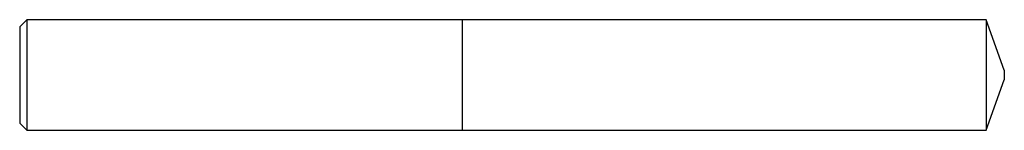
# Model space of a CAD drawing. Header units: inches. Extents: x 0 to 3.5, y -0.2 to 0.2.
import ezdxf

# ---------------------------------------------------------------- set-up
doc = ezdxf.new("R2010")
doc.units = ezdxf.units.IN
doc.header["$MEASUREMENT"] = 0

msp = doc.modelspace()

# ---------------------------------------------------------------- linework, layer by layer
at = {"color": 7, "linetype": 'Continuous', "lineweight": 25}
for p, q in [((0.025, 0.1969), (0, 0.1719)), ((1.5748, 0.1969), (0.025, 0.1969)), ((0.025, 0.1969), (0.025, -0.1969)), ((1.5752, 0.1965), (1.5748, 0.1969)), ((1.5748, 0.1969), (1.5748, -0.1969)), ((3.4388, 0.1965), (1.5752, 0.1965)), ((1.5752, 0.1965), (1.5752, -0.1965)), ((3.5039, 0.0175), (3.4388, 0.1965)), ((3.4388, 0.1965), (3.4388, -0.1965)), ((0, 0.1719), (0, -0.1719)), ((3.5039, 0.0175), (3.5039, -0.0175)), ((3.4388, -0.1965), (3.5039, -0.0175)), ((0, -0.1719), (0.025, -0.1969)), ((0.025, -0.1969), (1.5748, -0.1969)), ((1.5748, -0.1969), (1.5752, -0.1965)), ((1.5752, -0.1965), (3.4388, -0.1965))]:
    msp.add_line(p, q, dxfattribs=at)

doc.saveas('drawing.dxf')
